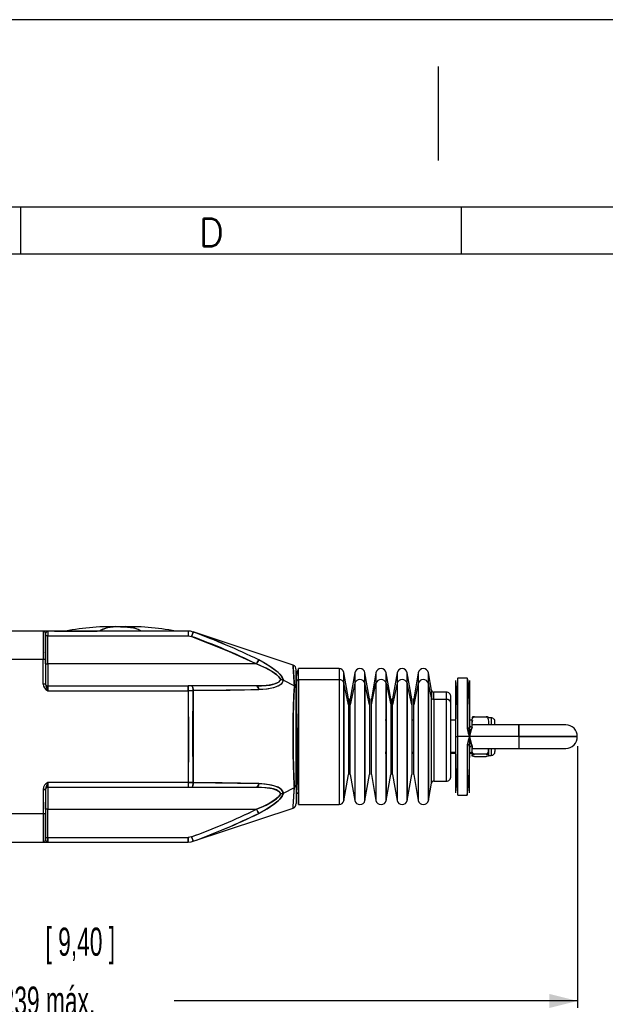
# Model space of a CAD drawing. Extents: x 0 to 1485, y 0 to 1050.
# Tile 7 of 13: x 519 to 832, y 525 to 1050. Entities that reach past the tile are written whole.
import ezdxf

# ---------------------------------------------------------------- set-up
doc = ezdxf.new("R2010")
doc.units = 0
doc.header["$LTSCALE"] = 5
doc.layers.get('0').update_dxf_attribs({"linetype": 'CONTINUOUS'})
doc.styles.add('SLDTEXTSTYLE0', font='TXT', dxfattribs={"width": 0.605})
doc.styles.add('SLDTEXTSTYLE1', font='ROMANS')
doc.dimstyles.new('SLDDIMSTYLE1', dxfattribs={"dimtxt": 15, "dimasz": 15, "dimexe": 0, "dimexo": 0.0625, "dimgap": 3.75, "dimtad": 0, "dimlfac": 0.4, "dimrnd": 1e-09, "dimzin": 12, "dimtxsty": 'SLDTEXTSTYLE0', "dimsah": 1, "dimcen": 0.09, "dimazin": 3, "dimtfac": 1, "dimtdec": 3, "dimtofl": 0, "dimtmove": 0, "dimatfit": 3, "dimtolj": 1, "dimtzin": 12})

# ---------------------------------------------------------------- blocks, each defined once
blk = doc.blocks.new('_D_1')
at = {"color": 7, "linetype": 'CONTINUOUS'}
for p, q in [((816.85, 662.73), (816.85, 523.04)), ((236.85, 606.98), (236.85, 523.04)), ((236.85, 526.79), (452.41, 526.79)), ((816.85, 526.79), (601.82, 526.79))]:
    blk.add_line(p, q, dxfattribs=at)
for points in [[(236.85, 526.79), (251.85, 523.04), (251.85, 530.54)], [(816.85, 526.79), (801.85, 530.54), (801.85, 523.04)]]:
    blk.add_solid(points, dxfattribs=at)
at = {"color": 7, "linetype": 'CONTINUOUS', "insert": (452.41, 534.46), "char_height": 15, "attachment_point": 1, "style": 'SLDTEXTSTYLE0'}
blk.add_mtext('222 min. - 239 máx.', dxfattribs=at)

msp = doc.modelspace()

# ---------------------------------------------------------------- linework, layer by layer
for p, q in [((1485, 1050), (0, 1050)), ((742.5, 1025), (742.5, 975)), ((1460, 950), (50, 950)), ((520, 925), (520, 950)), ((755, 925), (755, 950)), ((1460, 925), (25, 925))]:
    msp.add_line(p, q)
at = {"color": 144, "linetype": 'CONTINUOUS'}
for p, q in [((531.85, 723.98), (514.35, 723.98)), ((531.85, 723.98), (531.85, 708.98)), ((534.35, 723.98), (532.227, 723.98)), ((534.35, 723.98), (532.478, 723.98)), ((533.1, 721.48), (533, 721.017)), ((533.1, 722.73), (533.1, 708.98)), ((533.1, 708.98), (533.1, 722.73)), ((534.35, 721.48), (533.1, 721.48)), ((534.35, 721.48), (533.1, 721.48)), ((609.236, 723.98), (534.35, 723.98)), ((534.35, 723.98), (534.35, 721.48)), ((534.35, 706.48), (534.35, 721.48)), ((534.35, 721.48), (609.236, 721.48)), ((537.85, 723.98), (560.6, 723.98)), ((609.236, 723.98), (609.236, 721.48)), ((609.236, 723.98), (609.236, 721.48)), ((609.236, 721.48), (611.001, 721.159)), ((611.883, 723.498), (611.77, 723.584)), ((611.883, 723.498), (611.851, 723.414)), ((514.35, 708.98), (531.85, 708.98)), ((531.85, 695.766), (531.85, 708.98)), ((531.85, 708.98), (533.1, 708.98)), ((531.85, 708.98), (533.1, 708.98)), ((533.1, 708.98), (533.1, 695.766)), ((533.139, 706.48), (533.1, 706.5)), ((533.139, 706.48), (534.35, 706.48)), ((533.139, 706.48), (534.35, 706.48)), ((645.74, 706.48), (534.35, 706.48)), ((534.35, 706.48), (534.35, 694.73)), ((668.1, 698.078), (668.1, 703.98)), ((668.1, 698.078), (668.1, 703.805)), ((689.753, 703.98), (689.753, 698.078)), ((689.753, 703.832), (689.753, 698.078)), ((666.85, 693.361), (666.85, 703.428)), ((666.85, 693.361), (666.85, 703.226)), ((692.215, 696.348), (692.215, 701.915)), ((692.215, 696.348), (692.215, 701.775)), ((698.108, 701.708), (698.108, 696.175)), ((698.108, 701.569), (698.108, 696.175)), ((703.524, 696.175), (703.524, 701.708)), ((703.524, 696.175), (703.524, 701.569)), ((709.38, 701.708), (709.38, 696.175)), ((709.38, 701.573), (709.38, 696.175)), ((714.797, 696.175), (714.797, 701.708)), ((714.797, 696.175), (714.797, 701.573)), ((720.653, 701.708), (720.653, 696.175)), ((720.653, 701.569), (720.653, 696.175)), ((726.07, 696.175), (726.07, 701.708)), ((726.07, 696.175), (726.07, 701.569)), ((731.926, 701.708), (731.926, 696.175)), ((731.926, 701.573), (731.926, 696.175)), ((737.343, 696.175), (737.343, 701.708)), ((737.343, 696.175), (737.343, 701.573)), ((753.1, 667.73), (753.1, 698.98)), ((758.1, 698.98), (758.1, 671.999)), ((533.1, 695.766), (531.85, 695.766)), ((533.1, 695.766), (531.85, 695.766)), ((533.1, 695.766), (533.1, 695.98)), ((534.35, 692.23), (534.35, 694.73)), ((534.35, 694.73), (609.236, 694.73)), ((534.35, 694.73), (534.35, 692.23)), ((609.236, 694.73), (609.236, 692.23)), ((611.001, 694.73), (609.236, 694.73)), ((609.236, 692.39), (609.236, 694.73)), ((645.74, 694.73), (611.001, 694.73)), ((645.74, 694.73), (647.229, 694.785)), ((645.92, 694.664), (645.74, 694.73)), ((660.11, 697.81), (665.847, 694.777)), ((666.85, 697.031), (666.85, 632.73)), ((666.85, 642.1), (666.85, 693.361)), ((689.753, 698.078), (668.1, 698.078)), ((668.1, 698.078), (668.1, 631.556)), ((668.1, 631.48), (668.1, 698.078)), ((689.753, 698.078), (689.753, 631.48)), ((689.753, 698.078), (689.753, 631.556)), ((694.687, 684.61), (692.215, 696.348)), ((692.215, 696.348), (692.215, 633.618)), ((692.215, 633.546), (692.215, 696.348)), ((698.108, 696.175), (695.672, 684.61)), ((698.108, 696.175), (698.108, 633.753)), ((698.108, 696.175), (698.108, 633.824)), ((705.96, 684.61), (703.524, 696.175)), ((703.524, 696.175), (703.524, 633.824)), ((703.524, 633.753), (703.524, 696.175)), ((706.945, 684.61), (709.38, 696.175)), ((709.38, 696.175), (709.38, 633.753)), ((709.38, 696.175), (709.38, 633.824)), ((714.797, 696.175), (714.797, 633.824)), ((714.797, 633.753), (714.797, 696.175)), ((714.797, 696.175), (717.233, 684.61)), ((720.653, 696.175), (718.218, 684.61)), ((720.653, 696.175), (720.653, 633.753)), ((720.653, 696.175), (720.653, 633.824)), ((728.506, 684.61), (726.07, 696.175)), ((726.07, 696.175), (726.07, 633.824)), ((726.07, 633.753), (726.07, 696.175)), ((731.926, 696.175), (729.491, 684.61)), ((731.926, 696.175), (731.926, 633.753)), ((731.926, 696.175), (731.926, 633.824)), ((738.964, 688.478), (737.343, 696.175)), ((737.343, 696.175), (737.343, 633.824)), ((737.343, 633.753), (737.343, 696.175)), ((751.85, 697.73), (751.85, 667.73)), ((759.35, 697.73), (759.35, 673.822)), ((759.35, 673.822), (759.35, 697.73)), ((534.35, 692.23), (609.236, 692.23)), ((611.883, 692.241), (609.236, 692.23)), ((609.236, 692.23), (609.236, 643.23)), ((611.883, 692.241), (611.883, 643.22)), ((694.687, 687.894), (694.687, 684.61)), ((695.672, 684.61), (695.672, 687.894)), ((705.96, 687.894), (705.96, 684.61)), ((706.945, 684.61), (706.945, 687.894)), ((717.233, 687.894), (717.233, 684.61)), ((718.218, 684.61), (718.218, 687.894)), ((728.506, 687.894), (728.506, 684.61)), ((729.491, 684.61), (729.491, 687.894)), ((738.964, 692.513), (738.964, 688.478)), ((738.964, 642.947), (738.964, 688.478)), ((740.195, 687.613), (740.195, 691.48)), ((746.85, 691.48), (746.85, 687.613)), ((749.35, 685.52), (749.35, 688.98)), ((694.687, 684.61), (694.687, 647.567)), ((695.672, 647.567), (695.672, 684.61)), ((705.96, 684.61), (705.96, 647.567)), ((706.945, 647.567), (706.945, 684.61)), ((717.233, 684.61), (717.233, 647.567)), ((718.218, 647.567), (718.218, 684.61)), ((728.506, 684.61), (728.506, 647.567)), ((729.491, 647.567), (729.491, 684.61)), ((740.195, 687.613), (740.195, 643.98)), ((746.85, 687.613), (740.195, 687.613)), ((746.85, 687.613), (746.85, 643.98)), ((749.35, 646.48), (749.35, 685.52)), ((760.6, 677.923), (760.6, 677.441)), ((761.85, 678.249), (768.1, 678.249)), ((770.85, 677.73), (770.85, 673.98)), ((770.85, 677.616), (770.85, 673.98)), ((759.121, 671.927), (759.35, 673.822)), ((759.35, 675.23), (759.35, 660.23)), ((760.6, 674.161), (760.6, 675.551)), ((760.6, 672.807), (760.6, 673.98)), ((760.6, 672.807), (760.6, 673.936)), ((769.35, 675.551), (769.35, 673.98)), ((772.85, 673.98), (772.85, 675.692)), ((785.6, 673.98), (785.6, 667.73)), ((785.6, 667.73), (785.6, 673.98)), ((751.85, 667.73), (751.85, 637.73)), ((751.85, 667.73), (753.1, 667.73)), ((751.85, 667.73), (751.85, 637.79)), ((759.35, 667.73), (753.1, 667.73)), ((753.1, 636.48), (753.1, 667.73)), ((785.6, 667.73), (759.35, 667.73)), ((816.85, 667.73), (785.6, 667.73)), ((785.6, 667.73), (785.6, 661.48)), ((785.6, 667.73), (816.85, 667.73)), ((785.6, 667.73), (785.6, 661.48)), ((758.1, 663.461), (758.1, 636.48)), ((759.35, 661.639), (759.121, 663.534)), ((759.4, 661.849), (759.35, 661.639)), ((759.35, 661.639), (759.35, 660.417)), ((759.35, 637.73), (759.35, 661.639)), ((760.6, 662.654), (760.6, 661.525)), ((760.6, 661.48), (760.6, 662.654)), ((714.35, 659.362), (714.797, 659.362)), ((717.233, 659.362), (718.218, 659.362)), ((728.506, 659.362), (729.491, 659.362)), ((749.35, 659.362), (751.85, 659.362)), ((759.35, 659.362), (760.6, 659.362)), ((760.6, 659.362), (760.6, 658.98)), ((760.6, 657.538), (760.6, 658.02)), ((768.1, 658.345), (761.85, 658.345)), ((761.85, 657.212), (768.1, 657.212)), ((768.1, 657.212), (768.331, 657.248)), ((769.35, 661.48), (769.35, 661.368)), ((769.35, 658.02), (769.35, 661.368)), ((769.35, 661.368), (769.35, 658.02)), ((769.35, 658.02), (769.35, 657.538)), ((769.35, 658.02), (769.35, 657.779)), ((769.35, 657.779), (769.35, 657.538)), ((770.85, 661.48), (770.85, 657.779)), ((770.85, 661.48), (770.85, 657.73)), ((772.85, 661.48), (772.85, 659.769)), ((609.236, 643.23), (534.35, 643.23)), ((534.35, 640.73), (534.35, 643.23)), ((534.35, 643.23), (534.35, 640.73)), ((534.35, 640.73), (609.236, 640.73)), ((534.35, 640.73), (534.35, 628.98)), ((609.236, 643.23), (611.883, 643.22)), ((609.236, 643.23), (609.236, 640.73)), ((609.236, 640.73), (611.001, 640.73)), ((611.001, 640.73), (645.74, 640.73)), ((660.11, 637.651), (665.847, 640.683)), ((666.85, 642.1), (666.85, 632.032)), ((666.85, 642.1), (666.85, 632.187)), ((531.85, 639.695), (531.85, 626.48)), ((531.85, 639.695), (533.06, 639.695)), ((531.85, 639.695), (533.1, 639.695)), ((531.85, 638.302), (531.85, 615.348)), ((533.1, 639.48), (533.1, 639.695)), ((533.1, 639.695), (533.1, 626.48)), ((531.85, 626.48), (514.35, 626.48)), ((533.1, 626.48), (531.85, 626.48)), ((531.85, 626.48), (531.85, 611.48)), ((533.1, 626.48), (531.85, 626.48)), ((533.1, 628.961), (533.139, 628.98)), ((533.1, 626.48), (533.1, 612.73)), ((533.1, 612.73), (533.1, 626.48)), ((533.1, 626.255), (533.1, 613.998)), ((534.35, 628.98), (533.139, 628.98)), ((534.35, 628.98), (533.139, 628.98)), ((534.35, 613.98), (534.35, 628.98)), ((534.35, 628.98), (645.74, 628.98)), ((611.001, 614.302), (609.236, 613.98)), ((514.35, 611.48), (531.85, 611.48)), ((531.85, 611.48), (534.35, 611.48)), ((533.1, 613.98), (534.35, 613.98)), ((533.1, 613.98), (534.35, 613.98)), ((534.35, 611.48), (534.35, 613.98)), ((534.35, 613.98), (609.236, 613.98)), ((534.35, 613.98), (534.35, 611.48)), ((534.35, 611.48), (609.236, 611.48)), ((609.236, 613.98), (609.236, 611.48)), ((609.236, 611.613), (609.236, 613.98)), ((611.851, 612.047), (611.883, 611.963))]:
    msp.add_line(p, q, dxfattribs=at)
at = {"color": 2, "linetype": 'CONTINUOUS'}
for p, q in [((665.141, 705.8), (611.899, 723.547)), ((689.753, 703.98), (668.1, 703.98)), ((694.687, 687.894), (692.215, 701.915)), ((698.108, 701.708), (695.672, 687.894)), ((705.96, 687.894), (703.524, 701.708)), ((709.38, 701.708), (706.945, 687.894)), ((717.233, 687.894), (714.797, 701.708)), ((720.653, 701.708), (718.218, 687.894)), ((728.506, 687.894), (726.07, 701.708)), ((731.926, 701.708), (729.491, 687.894)), ((738.964, 692.513), (737.343, 701.708)), ((758.1, 698.98), (753.1, 698.98)), ((666.864, 693.614), (666.867, 693.155)), ((746.85, 691.48), (740.195, 691.48)), ((770.85, 677.73), (769.35, 677.73)), ((714.797, 676.48), (714.35, 676.48)), ((718.218, 676.48), (717.233, 676.48)), ((729.491, 676.48), (728.506, 676.48)), ((751.85, 676.48), (749.35, 676.48)), ((760.6, 676.48), (759.318, 676.48)), ((759.34, 673.698), (759.336, 674.557)), ((785.6, 673.98), (760.6, 673.98)), ((810.6, 673.98), (785.607, 673.98)), ((759.337, 661.1), (759.34, 661.763)), ((759.346, 661.856), (759.371, 661.823)), ((714.35, 658.98), (714.797, 658.98)), ((717.233, 658.98), (718.218, 658.98)), ((728.506, 658.98), (729.491, 658.98)), ((749.35, 658.98), (751.85, 658.98)), ((759.35, 658.98), (760.6, 658.98)), ((760.6, 661.48), (785.593, 661.48)), ((769.35, 657.73), (770.85, 657.73)), ((785.593, 661.48), (810.6, 661.48)), ((692.215, 633.546), (694.687, 647.567)), ((695.672, 647.567), (698.108, 633.753)), ((703.524, 633.753), (705.96, 647.567)), ((706.945, 647.567), (709.38, 633.753)), ((714.797, 633.753), (717.233, 647.567)), ((718.218, 647.567), (720.653, 633.753)), ((726.07, 633.753), (728.506, 647.567)), ((729.491, 647.567), (731.926, 633.753)), ((737.343, 633.753), (738.964, 642.947)), ((740.195, 643.98), (746.85, 643.98)), ((533.079, 639.695), (533.128, 640.015)), ((753.1, 636.48), (758.1, 636.48)), ((668.1, 631.48), (689.753, 631.48)), ((611.899, 611.913), (665.141, 629.661))]:
    msp.add_line(p, q, dxfattribs=at)
at = {"color": 144, "linetype": 'CONTINUOUS', "flags": 128}
for points in [[(573.1, 726.23), (569.281, 726.092), (566.156, 725.675), (563.725, 724.98), (562.358, 724.277), (562.021, 723.98)], [(573.1, 726.23), (576.92, 726.092), (580.045, 725.675), (582.475, 724.98), (583.843, 724.277), (584.18, 723.98)], [(611.883, 723.498), (610.423, 723.886), (609.236, 723.98)], [(609.236, 721.48), (610.239, 721.379), (611.001, 721.159)], [(611.883, 723.498), (611.82, 723.331), (611.738, 723.113), (611.623, 722.809), (611.482, 722.436), (611.325, 722.018), (611.001, 721.159)], [(611.001, 721.159), (611.325, 722.018), (611.482, 722.436), (611.623, 722.809), (611.738, 723.113), (611.82, 723.331), (611.851, 723.414)], [(611.837, 723.377), (611.82, 723.331), (611.738, 723.113), (611.623, 722.809), (611.482, 722.436), (611.325, 722.018), (611.001, 721.159)], [(611.001, 721.159), (630.644, 713.376), (645.74, 706.48)], [(532.827, 712.471), (533.033, 712.594), (533.1, 712.729)], [(533.139, 706.48), (533.143, 710.008), (533.112, 711.966)], [(645.74, 706.48), (646.101, 707.196), (646.441, 707.87), (646.698, 708.38), (646.837, 708.656)], [(646.837, 708.656), (646.698, 708.38), (646.441, 707.87), (646.101, 707.196), (645.74, 706.48)], [(645.74, 706.48), (646.101, 707.196), (646.441, 707.87), (646.698, 708.38), (646.769, 708.521)], [(658.553, 698.172), (658.193, 698.849), (657.659, 699.554), (657.056, 700.183), (656.318, 700.83), (654.737, 701.978), (653.037, 703.013), (650.758, 704.219), (648.307, 705.373), (645.74, 706.48)], [(645.74, 706.48), (650.044, 704.568), (654.101, 702.384), (656, 701.083), (657.567, 699.658), (658.553, 698.172)], [(646.837, 708.656), (649.62, 707.172), (652.29, 705.599), (654.748, 703.945), (656.595, 702.48), (658.074, 701.051), (659.327, 699.443), (660.11, 697.81)], [(660.11, 697.81), (658.825, 700.16), (657.22, 701.914), (653.74, 704.655), (650.346, 706.762), (646.837, 708.656)], [(665.155, 705.625), (665.154, 705.638), (665.242, 704.497), (665.406, 702.26), (665.617, 699.009), (665.847, 694.777)], [(611.883, 692.241), (611.82, 693.158), (611.738, 693.604), (611.623, 694.002), (611.482, 694.325), (611.325, 694.556), (611.001, 694.73)], [(611.001, 694.73), (611.325, 694.556), (611.482, 694.325), (611.623, 694.002), (611.738, 693.604), (611.82, 693.158), (611.883, 692.241)], [(645.74, 694.73), (648.312, 694.783), (650.761, 694.951), (653.035, 695.253), (654.735, 695.627), (656.317, 696.178), (657.058, 696.562), (657.663, 696.993), (658.553, 698.172)], [(658.553, 698.172), (657.181, 696.639), (654.986, 695.697), (652.408, 695.152), (649.142, 694.825), (645.74, 694.73)], [(646.837, 692.792), (646.698, 693.544), (646.441, 694.187), (646.101, 694.599), (645.74, 694.73)], [(646.837, 692.792), (646.698, 693.544), (646.441, 694.187), (646.101, 694.599), (646.011, 694.632)], [(646.011, 694.632), (646.101, 694.599), (646.441, 694.187), (646.698, 693.544), (646.837, 692.792)], [(660.11, 697.81), (659.326, 696.358), (658.761, 695.773), (658.069, 695.242), (656.589, 694.454), (654.741, 693.815), (650.91, 693.085), (646.837, 692.792)], [(646.837, 692.792), (651.293, 693.133), (655.489, 694.041), (657.174, 694.725), (658.634, 695.664), (659.532, 696.631), (660.11, 697.81)], [(660.11, 697.81), (659.373, 698.08), (658.553, 698.172)], [(658.553, 698.172), (659.373, 698.08), (660.11, 697.81)], [(665.847, 640.683), (665.819, 641.253), (665.788, 641.907), (665.754, 642.65), (665.715, 643.49), (665.625, 645.577), (665.599, 646.199), (665.591, 646.394), (665.543, 647.586), (665.487, 649.072), (665.437, 650.497), (665.393, 651.848), (665.355, 653.111), (665.237, 657.937), (665.166, 662.779), (665.141, 667.742), (665.155, 671.474), (665.197, 675.211), (665.263, 678.744), (665.355, 682.343), (665.38, 683.186), (665.408, 684.071), (665.438, 684.994), (665.472, 685.951), (665.507, 686.938), (665.546, 687.95), (665.587, 688.982), (665.591, 689.088), (665.625, 689.889), (665.649, 690.467), (665.68, 691.171), (665.716, 691.988), (665.847, 694.777)], [(665.847, 694.777), (665.63, 690.026), (665.426, 684.646), (665.264, 678.798), (665.156, 671.581), (665.154, 664.152), (665.242, 657.679), (665.406, 651.451), (665.617, 645.754), (665.847, 640.683)], [(609.236, 692.23), (610.739, 692.236), (611.883, 692.241)], [(609.236, 692.23), (609.381, 664.79), (609.236, 643.23)], [(611.883, 643.22), (611.757, 670.671), (611.883, 692.241)], [(611.883, 692.241), (631.611, 692.467), (639.271, 692.607), (646.837, 692.792)], [(646.837, 692.792), (638.273, 692.587), (629.558, 692.435), (620.75, 692.324), (611.883, 692.241)], [(760.6, 675.551), (760.753, 677.073), (761.088, 677.811), (761.401, 678.111), (761.612, 678.211), (761.85, 678.249)], [(761.85, 678.249), (761.614, 678.244), (761.405, 678.232), (761.094, 678.197), (760.759, 678.109), (760.6, 677.923)], [(769.35, 677.923), (769.192, 678.109), (768.857, 678.197), (768.544, 678.232), (768.326, 678.245), (768.1, 678.249)], [(768.1, 678.249), (768.327, 678.215), (768.546, 678.114), (768.858, 677.818), (769.192, 677.092), (769.35, 675.551)], [(768.1, 678.249), (768.337, 678.212), (768.546, 678.114), (768.858, 677.818), (769.192, 677.092)], [(769.35, 677.923), (769.192, 678.109), (768.857, 678.197), (768.544, 678.232), (768.336, 678.244), (768.1, 678.249)], [(759.121, 671.927), (759.299, 673.035), (759.35, 673.822)], [(760.6, 672.807), (760.438, 672.022), (760.142, 671.31)], [(760.142, 671.31), (760.468, 672.109), (760.6, 672.807)], [(760.945, 676.273), (760.758, 675.819), (760.725, 675.455)], [(758.1, 671.999), (758.511, 669.814), (759.35, 667.73)], [(758.1, 671.999), (758.601, 669.555), (759.35, 667.73)], [(759.35, 667.73), (758.511, 665.647), (758.1, 663.461)], [(759.35, 667.73), (759.115, 670.015), (759.121, 671.927)], [(760.142, 671.31), (759.628, 669.4), (759.35, 667.73)], [(759.35, 667.73), (759.671, 669.625), (760.142, 671.31)], [(760.142, 664.151), (759.671, 665.836), (759.35, 667.73)], [(759.35, 667.73), (759.713, 665.627), (760.142, 664.151)], [(759.35, 661.639), (759.269, 662.66), (759.121, 663.534)], [(760.6, 662.654), (760.466, 663.357), (760.142, 664.151)], [(760.142, 664.151), (760.495, 663.263), (760.6, 662.654)], [(761.85, 658.345), (761.614, 658.386), (761.405, 658.496), (761.093, 658.828), (760.758, 659.642), (760.6, 661.368)], [(760.6, 658.02), (760.758, 658.205), (761.094, 658.293), (761.406, 658.329), (761.615, 658.341), (761.85, 658.345)], [(761.85, 657.212), (761.614, 657.217), (761.405, 657.229), (761.094, 657.264), (760.759, 657.352), (760.6, 657.538)], [(760.653, 659.39), (760.753, 658.387), (761.088, 657.65), (761.401, 657.35), (761.612, 657.25), (761.85, 657.212)], [(769.35, 661.368), (769.197, 659.662), (768.863, 658.836), (768.549, 658.499), (768.339, 658.387), (768.1, 658.345)], [(768.1, 658.345), (768.336, 658.341), (768.545, 658.329), (768.857, 658.293), (769.192, 658.206), (769.35, 658.02)], [(769.35, 657.538), (769.192, 657.352), (768.857, 657.264), (768.544, 657.228), (768.326, 657.216), (768.1, 657.212)], [(769.35, 657.538), (769.192, 657.352), (768.857, 657.264), (768.544, 657.228), (768.336, 657.217), (768.1, 657.212)], [(768.1, 657.212), (768.327, 657.246), (768.331, 657.248)], [(611.883, 643.22), (610.423, 643.226), (609.236, 643.23)], [(611.001, 640.73), (611.325, 640.905), (611.482, 641.136), (611.623, 641.459), (611.738, 641.857), (611.82, 642.303), (611.883, 643.22)], [(611.883, 643.22), (611.82, 642.303), (611.738, 641.857), (611.623, 641.459), (611.482, 641.136), (611.325, 640.905), (611.163, 640.818)], [(611.883, 643.22), (623.769, 643.102), (635.472, 642.928), (646.837, 642.668)], [(646.837, 642.668), (637.19, 642.896), (627.405, 643.056), (611.883, 643.22)], [(645.74, 640.73), (646.101, 640.862), (646.441, 641.274), (646.698, 641.917), (646.837, 642.668)], [(658.553, 637.289), (658.193, 637.915), (657.659, 638.472), (657.056, 638.9), (656.318, 639.283), (654.737, 639.834), (653.037, 640.207), (650.758, 640.511), (648.307, 640.678), (645.74, 640.73)], [(645.74, 640.73), (650.044, 640.574), (654.101, 639.993), (656, 639.417), (657.567, 638.547), (658.553, 637.289)], [(646.837, 642.668), (646.698, 641.917), (646.441, 641.274), (646.101, 640.862), (645.915, 640.794)], [(646.837, 642.668), (649.62, 642.511), (652.29, 642.179), (654.748, 641.644), (656.595, 641.004), (658.074, 640.215), (659.327, 639.101), (660.11, 637.651)], [(660.11, 637.651), (658.825, 639.63), (657.22, 640.712), (653.74, 641.897), (650.346, 642.44), (646.837, 642.668)], [(665.141, 629.661), (665.141, 629.661), (665.155, 629.838), (665.197, 630.376), (665.263, 631.232), (665.355, 632.481), (665.38, 632.833), (665.408, 633.229), (665.438, 633.671), (665.472, 634.163), (665.507, 634.707), (665.546, 635.306), (665.587, 635.962), (665.591, 636.032), (665.625, 636.58), (665.649, 636.994), (665.68, 637.521), (665.716, 638.168), (665.847, 640.683)], [(533.104, 638.745), (533.105, 639.072), (533.132, 639.641)], [(533.106, 639.105), (533.107, 639.22), (533.139, 639.788)], [(645.74, 628.98), (648.312, 630.09), (650.761, 631.244), (653.035, 632.447), (654.735, 633.481), (656.317, 634.63), (657.058, 635.28), (657.663, 635.912), (658.553, 637.289)], [(658.553, 637.289), (657.181, 635.399), (654.986, 633.648), (652.408, 632.098), (649.142, 630.468), (645.74, 628.98)], [(660.11, 637.651), (659.326, 636.014), (658.761, 635.218), (658.069, 634.404), (656.589, 632.975), (654.741, 631.511), (650.91, 629.026), (646.837, 626.805)], [(646.837, 626.805), (651.293, 629.253), (655.489, 632.074), (657.174, 633.504), (658.634, 635.058), (659.532, 636.356), (660.11, 637.651)], [(660.11, 637.651), (659.373, 637.381), (658.553, 637.289)], [(658.553, 637.289), (659.373, 637.381), (660.11, 637.651)], [(533.139, 628.98), (533.105, 632.211), (533.104, 632.825)], [(646.837, 626.805), (646.698, 627.081), (646.441, 627.591), (646.101, 628.265), (645.74, 628.98)], [(646.769, 626.94), (646.698, 627.081), (646.441, 627.591), (646.101, 628.265), (645.74, 628.98)], [(645.74, 628.98), (646.101, 628.265), (646.441, 627.591), (646.698, 627.081), (646.837, 626.805)], [(611.001, 614.302), (610.026, 614.043), (609.236, 613.98)], [(611.851, 612.047), (611.82, 612.13), (611.738, 612.348), (611.623, 612.652), (611.482, 613.025), (611.325, 613.443), (611.001, 614.302)], [(611.001, 614.302), (611.325, 613.443), (611.482, 613.025), (611.623, 612.652), (611.738, 612.348), (611.82, 612.13), (611.851, 612.047)], [(611.001, 614.302), (611.325, 613.443), (611.482, 613.025), (611.623, 612.652), (611.738, 612.348), (611.82, 612.13), (611.837, 612.084)], [(609.236, 611.48), (610.739, 611.633), (611.883, 611.963)], [(611.77, 611.877), (611.757, 611.867), (611.883, 611.963)]]:
    msp.add_lwpolyline(points, dxfattribs=at)
at = {"color": 2, "linetype": 'CONTINUOUS', "flags": 128}
for points in [[(758.335, 698.163), (758.328, 698.227), (758.1, 698.98)], [(647.732, 694.761), (646.828, 694.725), (645.919, 694.699)], [(667.002, 679.891), (667.054, 675.519), (667.13, 669.558), (667.216, 663.161), (667.312, 656.617), (667.416, 650.284), (667.526, 644.531), (667.64, 639.676), (667.651, 639.342)], [(645.919, 640.762), (646.828, 640.736), (647.732, 640.7)]]:
    msp.add_lwpolyline(points, dxfattribs=at)
at = {"color": 2, "linetype": 'CONTINUOUS'}
for centre, radius, start, end in [((567.872, 601.66), 124.68, 87.59652, 101.16488), ((578.329, 601.661), 124.679, 78.8351, 92.4035), ((664.35, 703.428), 2.5, 0.00094, 71.56482), ((678.536, 698.552), 11.784, 153.09511, 187.41685), ((689.753, 701.48), 2.5, 10.00041, 89.99995), ((700.816, 701.23), 2.75, 10.00003, 169.99997), ((712.089, 701.23), 2.75, 10.0003, 169.9997), ((723.362, 701.23), 2.75, 9.99979, 170.00021), ((734.635, 701.23), 2.75, 10.00003, 169.99997), ((756.742, 697.564), 3.907, 158.74644, 179.30327), ((1147.453, 669.653), 395.607, 175.94738, 180.27844), ((509.507, 675.787), 249.832, 359.71793, 5.1387), ((740.195, 692.73), 1.25, 190.00087, 270.00011), ((746.831, 688.961), 2.52, 359.43438, 89.55371), ((770.832, 675.712), 2.018, 359.42661, 89.47966), ((810.718, 667.941), 6.04, 358.12315, 91.12057), ((1127.481, 665.152), 375.639, 179.60669, 184.16902), ((810.718, 667.52), 6.04, 268.87943, 1.87689), ((572.7, 658.133), 186.66, 353.33882, 0.91101), ((770.832, 659.749), 2.018, 270.52034, 0.57339), ((746.831, 646.5), 2.52, 270.44601, 0.56584), ((740.195, 642.73), 1.25, 90.00042, 169.99898), ((756.726, 637.892), 3.891, 180.71995, 201.27567), ((664.35, 632.032), 2.5, 288.43499, 359.99915), ((689.753, 633.981), 2.5, 270.00036, 349.99929), ((700.816, 634.23), 2.75, 190.00042, 349.99958), ((712.089, 634.23), 2.75, 190.00015, 349.99985), ((723.362, 634.23), 2.75, 189.99992, 350.00008), ((734.635, 634.23), 2.75, 190.00042, 349.99958)]:
    msp.add_arc(centre, radius, start, end, dxfattribs=at)
at = {"color": 144, "linetype": 'CONTINUOUS'}
for centre, radius, start, end in [((570.848, 708.919), 17.457, 82.5856, 120.37312), ((575.353, 708.92), 17.457, 59.62633, 97.41495), ((531.85, 722.73), 1.25, 0.00042, 89.9997), ((531.85, 722.73), 1.25, 0, 90), ((535.223, 721.858), 2.295, 112.34805, 157.65183), ((535.234, 721.851), 2.306, 112.53271, 154.54394), ((483.513, 370.981), 372.663, 64.19438, 69.99514), ((487.332, 381.597), 363.88, 64.00181, 69.98388), ((493.278, 395.6), 348.689, 63.87137, 70.11432), ((313.968, 677.775), 352.29, 2.76628, 4.56265), ((536.224, 696.207), 4.396, 185.76094, 244.76796), ((536.135, 696.144), 4.301, 185.04037, 245.48853), ((534.35, 695.98), 1.25, 180, 270), ((534.35, 695.98), 1.25, 179.99989, 270.00022), ((569.732, 706.728), 38.236, 196.66051, 202.28201), ((600.163, 717.487), 70.492, 197.94709, 200.99543), ((665.246, 693.314), 1.582, 10.71948, 67.67974), ((665.17, 693.234), 1.685, 4.3058, 66.32029), ((667.999, 696.93), 1.153, 84.93824, 174.93257), ((668.015, 696.91), 1.171, 85.82512, 174.0457), ((689.91, 695.685), 2.398, 16.06514, 93.76172), ((689.884, 695.647), 2.434, 16.73857, 93.08829), ((700.816, 695.315), 2.842, 17.62445, 162.37555), ((700.816, 695.315), 2.842, 17.62445, 162.37555), ((712.089, 695.315), 2.842, 17.62399, 162.37601), ((712.089, 695.315), 2.842, 17.62399, 162.37601), ((723.362, 695.315), 2.842, 17.6238, 162.3762), ((723.362, 695.315), 2.842, 17.6238, 162.3762), ((734.635, 695.315), 2.842, 17.62399, 162.37601), ((734.635, 695.315), 2.842, 17.62399, 162.37601), ((740.13, 688.828), 1.217, 196.73886, 273.08808), ((740.116, 688.81), 1.199, 196.06458, 273.76236), ((747.054, 685.317), 2.306, 5.06849, 95.06159), ((747.021, 685.277), 2.342, 5.9548, 94.17528), ((758.191, 666.03), 5.97, 81.03749, 90.87048), ((760.544, 674.076), 1.271, 209.12018, 272.56393), ((760.527, 674.033), 1.228, 207.83974, 273.41259), ((758.169, 665.715), 6.285, 81.284, 90.62397), ((776.886, 670.793), 17.801, 176.34626, 189.90613), ((778.811, 664.563), 19.717, 170.75532, 182.99229), ((760.603, 673.225), 1.97, 221.20876, 256.46167), ((758.204, 669.252), 5.791, 268.97733, 279.1147), ((760.603, 662.236), 1.97, 103.53833, 138.79124), ((760.503, 661.496), 1.162, 85.21214, 172.95809), ((760.465, 661.547), 1.115, 83.031, 159.64084), ((536.135, 639.317), 4.301, 114.51135, 174.95975), ((536.052, 639.376), 4.214, 113.81686, 175.65424), ((600.152, 617.977), 70.481, 159.00434, 162.05314), ((569.733, 628.732), 38.238, 157.71808, 163.3394), ((534.35, 639.48), 1.25, 90.00016, 179.99984), ((534.35, 639.48), 1.25, 90, 180), ((324.125, 657.04), 342.113, 355.43913, 357.2597), ((665.17, 642.226), 1.685, 293.67625, 355.69783), ((665.17, 642.227), 1.685, 293.67962, 355.69447), ((668.015, 638.551), 1.171, 185.95473, 274.17445), ((478.408, 976.561), 385.762, 290.10344, 295.70706), ((486.766, 956.78), 364.315, 289.93835, 295.87214), ((500.223, 923.505), 330.948, 289.71818, 296.29615), ((487.112, 954.382), 364.442, 290.02074, 295.99358), ((531.85, 612.73), 1.25, 270, 0), ((531.85, 612.73), 1.25, 269.99959, 359.99998), ((535.223, 613.603), 2.295, 202.34846, 247.65196), ((535.234, 613.61), 2.306, 205.45575, 247.46771)]:
    msp.add_arc(centre, radius, start, end, dxfattribs=at)

# ---------------------------------------------------------------- texts
at = {"insert": (621.528, 944.005), "char_height": 15, "attachment_point": 2, "style": 'SLDTEXTSTYLE1'}
msp.add_mtext('D', dxfattribs=at)
at = {"color": 7, "linetype": 'CONTINUOUS', "insert": (533.14, 565.89), "char_height": 15, "attachment_point": 1, "style": 'SLDTEXTSTYLE0'}
msp.add_mtext('[ 9,40 ]', dxfattribs=at)

# ---------------------------------------------------------------- dimensions: what is measured, and where the dimension line sits
at = {"color": 7, "linetype": 'CONTINUOUS'}
dim = msp.add_linear_dim(base=(236.85, 526.788), p1=(816.85, 667.73), p2=(236.85, 611.98), text='222 min. - 239 máx.', dimstyle='SLDDIMSTYLE1', dxfattribs=at)
dim.commit()
dim.dimension.update_dxf_attribs({"geometry": '_D_1', "text_midpoint": (527.114, 526.788), "dimtype": 160})

doc.saveas('drawing.dxf')
